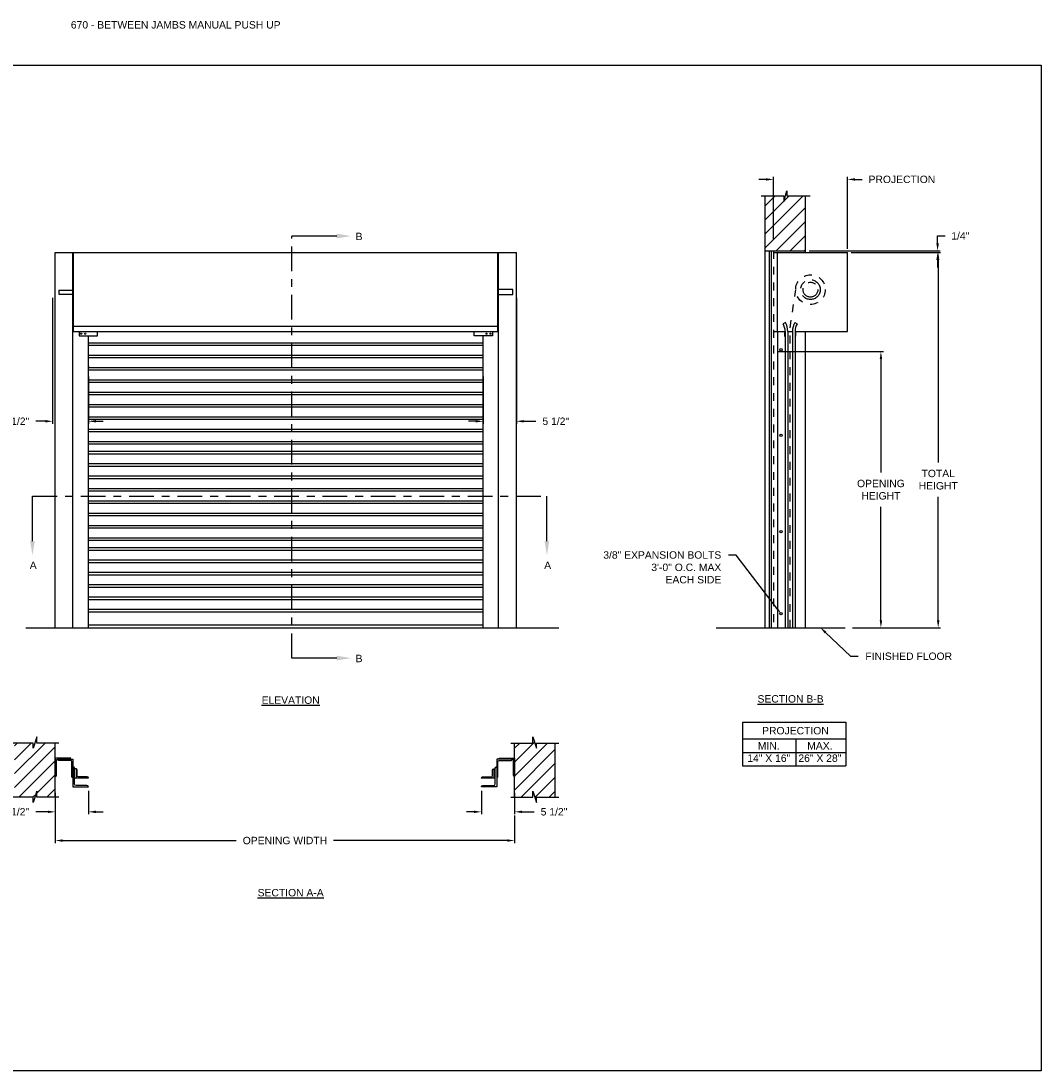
# Model space of a CAD drawing. Header units: inches. Extents: x 169.6 to 213.8, y 195 to 266.5.
# Tile 48 of 50: x 176.2 to 189.1, y 253.2 to 266.5. Entities that reach past the tile are written whole.
import ezdxf
from ezdxf import colors
from ezdxf.entities.mleader import LeaderData, LeaderLine
from ezdxf.math import Vec2, Vec3

# ---------------------------------------------------------------- set-up
doc = ezdxf.new("R2010")
doc.units = ezdxf.units.IN
doc.header["$LTSCALE"] = 0.25
doc.header["$MEASUREMENT"] = 0
for name, pattern in [('CENTER', [2, 1.25, -0.25, 0.25, -0.25]), ('HIDDEN', [0.375, 0.25, -0.125]), ('HIDDEN2', [0.1875, 0.125, -0.0625])]:
    doc.linetypes.add(name, pattern=pattern)
for name, color, linetype in [('ANNOTATIONS', 1, 'Continuous'), ('PUSH UP', 7, 'Continuous'), ('SECTION CUTS', 6, 'CENTER')]:
    doc.layers.add(name, color=color, linetype=linetype)
doc.styles.add('ARIAL', font='arial.ttf', dxfattribs={"height": 0.09375})
doc.styles.get("Standard").update_dxf_attribs({"font": 'romans.shx'})
doc.dimstyles.new('STANDARD$0', dxfattribs={"dimtxt": 0.09375, "dimasz": 0.09375, "dimexe": 0.03125, "dimexo": 0.046875, "dimgap": 0.09, "dimtad": 0, "dimtih": 1, "dimtoh": 1, "dimdec": 4, "dimzin": 0, "dimdsep": 46, "dimtxsty": 'ARIAL', "dimcen": 0.09, "dimadec": 0, "dimazin": 0, "dimtfac": 1, "dimtdec": 4, "dimtofl": 0, "dimtmove": 0, "dimatfit": 1, "dimfxl": 1, "dimtolj": 1, "dimtzin": 0, "dimarcsym": 0})
pattern_1 = [(45, (-17.07342, 2.0819), (-0.08838835, 0.08838835), [])]

# ---------------------------------------------------------------- blocks, each defined once
blk = doc.blocks.new('*D62')
at = {"layer": 'ANNOTATIONS', "color": 0, "lineweight": -2, "transparency": 16777216}
for p, q in [((185.748, 262.283), (187.094, 262.283)), ((187.062, 262.19), (187.062, 260.752)), ((187.062, 258.88), (187.062, 260.318)), ((186.701, 258.787), (187.094, 258.787))]:
    blk.add_line(p, q, dxfattribs=at)
at = {"layer": 'ANNOTATIONS', "color": 0, "transparency": 16777216}
for points in [[(187.047, 262.19), (187.078, 262.19), (187.062, 262.283)], [(187.047, 258.88), (187.078, 258.88), (187.062, 258.787)]]:
    blk.add_solid(points, dxfattribs=at)
at = {"layer": 'defpoints', "color": 0, "transparency": 16777216}
for p in [(185.701, 262.283), (187.062, 262.283), (186.654, 258.787)]:
    blk.add_point(p, dxfattribs=at)
at = {"layer": 'ANNOTATIONS', "color": 0, "transparency": 16777216, "insert": (187.062, 260.535), "char_height": 0.09375, "attachment_point": 5, "style": 'ARIAL'}
blk.add_mtext('\\A1;OPENING \\PHEIGHT', dxfattribs=at)
blk = doc.blocks.new('*D63')
at = {"layer": 'ANNOTATIONS', "color": 0, "lineweight": -2, "transparency": 16777216}
for p, q in [((186.686, 263.537), (187.819, 263.537)), ((187.788, 263.443), (187.788, 260.879)), ((187.788, 258.88), (187.788, 260.444)), ((186.701, 258.787), (187.819, 258.787))]:
    blk.add_line(p, q, dxfattribs=at)
at = {"layer": 'ANNOTATIONS', "color": 0, "transparency": 16777216}
for points in [[(187.772, 263.443), (187.803, 263.443), (187.788, 263.537)], [(187.772, 258.88), (187.803, 258.88), (187.788, 258.787)]]:
    blk.add_solid(points, dxfattribs=at)
at = {"layer": 'defpoints', "color": 0, "transparency": 16777216}
for p in [(186.639, 263.537), (186.654, 258.787), (187.788, 258.787)]:
    blk.add_point(p, dxfattribs=at)
at = {"layer": 'ANNOTATIONS', "color": 0, "transparency": 16777216, "insert": (187.788, 260.662), "char_height": 0.0938, "attachment_point": 5, "style": 'ARIAL'}
blk.add_mtext('\\A1;TOTAL\\PHEIGHT', dxfattribs=at)
blk = doc.blocks.new('*D64')
at = {"layer": 'ANNOTATIONS', "color": 0, "lineweight": -2, "transparency": 16777216}
for p, q in [((185.607, 264.464), (185.514, 264.464)), ((185.701, 263.699), (185.701, 264.495)), ((186.639, 263.584), (186.639, 264.495)), ((186.732, 264.464), (186.826, 264.464))]:
    blk.add_line(p, q, dxfattribs=at)
at = {"layer": 'ANNOTATIONS', "color": 0, "transparency": 16777216}
for points in [[(185.607, 264.479), (185.607, 264.448), (185.701, 264.464)], [(186.732, 264.479), (186.732, 264.448), (186.639, 264.464)]]:
    blk.add_solid(points, dxfattribs=at)
at = {"layer": 'defpoints', "color": 0, "transparency": 16777216}
for p in [(186.639, 264.464), (185.701, 263.652), (186.639, 263.537)]:
    blk.add_point(p, dxfattribs=at)
at = {"layer": 'ANNOTATIONS', "color": 0, "transparency": 16777216, "insert": (187.328, 264.464), "char_height": 0.09375, "attachment_point": 5, "style": 'ARIAL'}
blk.add_mtext('\\A1;PROJECTION', dxfattribs=at)
blk = doc.blocks.new('*D65')
at = {"layer": 'ANNOTATIONS', "color": 0, "lineweight": -2, "transparency": 16777216}
for p, q in [((176.605, 256.698), (176.605, 256.425)), ((177.025, 256.723), (177.025, 256.425)), ((176.511, 256.456), (176.358, 256.456)), ((177.119, 256.456), (177.212, 256.456))]:
    blk.add_line(p, q, dxfattribs=at)
at = {"layer": 'ANNOTATIONS', "color": 0, "transparency": 16777216}
for points in [[(176.511, 256.471), (176.511, 256.44), (176.605, 256.456)], [(177.119, 256.471), (177.119, 256.44), (177.025, 256.456)]]:
    blk.add_solid(points, dxfattribs=at)
at = {"layer": 'defpoints', "color": 0, "transparency": 16777216}
for p in [(176.605, 256.745), (177.025, 256.77), (176.605, 256.456)]:
    blk.add_point(p, dxfattribs=at)
at = {"layer": 'ANNOTATIONS', "color": 0, "transparency": 16777216, "insert": (176.105, 256.456), "char_height": 0.0938, "attachment_point": 5, "style": 'ARIAL'}
blk.add_mtext('\\A1;5 1/2"', dxfattribs=at)
blk = doc.blocks.new('*D66')
at = {"layer": 'ANNOTATIONS', "color": 0, "lineweight": -2, "transparency": 16777216}
for p, q in [((187.78, 263.653), (187.78, 263.748)), ((187.78, 263.748), (187.874, 263.748)), ((186.154, 263.559), (187.811, 263.559)), ((186.686, 263.537), (187.811, 263.537)), ((187.78, 263.443), (187.78, 263.349))]:
    blk.add_line(p, q, dxfattribs=at)
at = {"layer": 'ANNOTATIONS', "color": 0, "transparency": 16777216}
for points in [[(187.764, 263.653), (187.796, 263.653), (187.78, 263.559)], [(187.764, 263.443), (187.796, 263.443), (187.78, 263.537)]]:
    blk.add_solid(points, dxfattribs=at)
at = {"layer": 'defpoints', "color": 0, "transparency": 16777216}
for p in [(186.107, 263.559), (186.639, 263.537), (187.78, 263.559)]:
    blk.add_point(p, dxfattribs=at)
at = {"layer": 'ANNOTATIONS', "color": 0, "transparency": 16777216, "insert": (188.068, 263.748), "char_height": 0.0938, "attachment_point": 5, "style": 'ARIAL'}
blk.add_mtext('\\A1;1/4"', dxfattribs=at)
blk = doc.blocks.new('*D67')
at = {"layer": 'ANNOTATIONS', "color": 0, "lineweight": -2, "transparency": 16777216}
for p, q in [((182.002, 256.723), (182.002, 256.425)), ((182.422, 256.698), (182.422, 256.425)), ((181.909, 256.456), (181.815, 256.456)), ((182.516, 256.456), (182.669, 256.456))]:
    blk.add_line(p, q, dxfattribs=at)
at = {"layer": 'ANNOTATIONS', "color": 0, "transparency": 16777216}
for points in [[(181.909, 256.471), (181.909, 256.44), (182.002, 256.456)], [(182.516, 256.471), (182.516, 256.44), (182.422, 256.456)]]:
    blk.add_solid(points, dxfattribs=at)
at = {"layer": 'defpoints', "color": 0, "transparency": 16777216}
for p in [(182.002, 256.77), (182.422, 256.745), (182.422, 256.456)]:
    blk.add_point(p, dxfattribs=at)
at = {"layer": 'ANNOTATIONS', "color": 0, "transparency": 16777216, "insert": (182.922, 256.456), "char_height": 0.0938, "attachment_point": 5, "style": 'ARIAL'}
blk.add_mtext('\\A1;5 1/2"', dxfattribs=at)
blk = doc.blocks.new('*D68')
at = {"layer": 'ANNOTATIONS', "color": 0, "lineweight": -2, "transparency": 16777216}
for p, q in [((176.572, 262.964), (176.572, 261.37)), ((177.025, 261.968), (177.025, 261.37)), ((176.479, 261.401), (176.359, 261.401)), ((177.119, 261.401), (177.212, 261.401))]:
    blk.add_line(p, q, dxfattribs=at)
at = {"layer": 'ANNOTATIONS', "color": 0, "transparency": 16777216}
for points in [[(176.479, 261.417), (176.479, 261.386), (176.572, 261.401)], [(177.119, 261.417), (177.119, 261.386), (177.025, 261.401)]]:
    blk.add_solid(points, dxfattribs=at)
at = {"layer": 'defpoints', "color": 0, "transparency": 16777216}
for p in [(176.572, 263.011), (177.025, 262.015), (176.572, 261.401)]:
    blk.add_point(p, dxfattribs=at)
at = {"layer": 'ANNOTATIONS', "color": 0, "transparency": 16777216, "insert": (176.106, 261.401), "char_height": 0.0938, "attachment_point": 5, "style": 'ARIAL'}
blk.add_mtext('\\A1;5 1/2"', dxfattribs=at)
blk = doc.blocks.new('*D69')
at = {"layer": 'ANNOTATIONS', "color": 0, "lineweight": -2, "transparency": 16777216}
for p, q in [((182.445, 262.964), (182.445, 261.37)), ((182.025, 261.968), (182.025, 261.37)), ((181.931, 261.401), (181.837, 261.401)), ((182.539, 261.401), (182.691, 261.401))]:
    blk.add_line(p, q, dxfattribs=at)
at = {"layer": 'ANNOTATIONS', "color": 0, "transparency": 16777216}
for points in [[(181.931, 261.417), (181.931, 261.386), (182.025, 261.401)], [(182.539, 261.417), (182.539, 261.386), (182.445, 261.401)]]:
    blk.add_solid(points, dxfattribs=at)
at = {"layer": 'defpoints', "color": 0, "transparency": 16777216}
for p in [(182.445, 263.011), (182.025, 262.015), (182.445, 261.401)]:
    blk.add_point(p, dxfattribs=at)
at = {"layer": 'ANNOTATIONS', "color": 0, "transparency": 16777216, "insert": (182.944, 261.401), "char_height": 0.0938, "attachment_point": 5, "style": 'ARIAL'}
blk.add_mtext('\\A1;5 1/2"', dxfattribs=at)
blk = doc.blocks.new('*D70')
at = {"layer": 'ANNOTATIONS', "color": 0, "lineweight": -2, "transparency": 16777216}
for p, q in [((176.605, 256.554), (176.605, 256.061)), ((182.422, 256.409), (182.422, 256.061)), ((176.699, 256.092), (178.897, 256.092)), ((182.329, 256.092), (180.13, 256.092))]:
    blk.add_line(p, q, dxfattribs=at)
at = {"layer": 'ANNOTATIONS', "color": 0, "transparency": 16777216}
for points in [[(176.699, 256.108), (176.699, 256.077), (176.605, 256.092)], [(182.329, 256.108), (182.329, 256.077), (182.422, 256.092)]]:
    blk.add_solid(points, dxfattribs=at)
at = {"layer": 'defpoints', "color": 0, "transparency": 16777216}
for p in [(176.605, 256.601), (182.422, 256.456), (182.422, 256.092)]:
    blk.add_point(p, dxfattribs=at)
at = {"layer": 'ANNOTATIONS', "color": 0, "transparency": 16777216, "insert": (179.514, 256.092), "char_height": 0.09375, "attachment_point": 5, "style": 'ARIAL'}
blk.add_mtext('\\A1;OPENING WIDTH', dxfattribs=at)

msp = doc.modelspace()

# ---------------------------------------------------------------- hatches: boundary and pattern name
at = {"layer": 'PUSH UP', "linetype": 'Continuous'}
h = msp.add_hatch(dxfattribs=at)
h.set_pattern_fill('ANSI31', color=256, style=0)
h.set_pattern_definition([(45, (-16.52207, 2.0819), (-0.08838835, 0.08838835), [])])
h.paths.add_polyline_path([(186.10744, 263.52006), (186.10744, 264.25465), (185.87094, 264.25465), (185.87094, 264.31931), (185.83253, 264.18595), (185.83253, 264.25465), (185.59181, 264.25465), (185.59181, 263.70435)])
h.paths.add_polyline_path([(185.59181, 263.70435), (185.59181, 263.55885), (186.10744, 263.55885), (186.10744, 263.50629), (186.10744, 263.52006)])
at = {"layer": 'PUSH UP'}
h = msp.add_hatch(dxfattribs=at)
h.set_pattern_fill('ANSI31', color=256, style=0)
h.set_pattern_definition(pattern_1)
h.paths.add_polyline_path([(176.32635, 257.26298), (176.32635, 257.32709), (176.08914, 257.32709), (176.08914, 256.63959), (176.32635, 256.63959), (176.32635, 256.57548), (176.37325, 256.71755), (176.37325, 256.63959), (176.60477, 256.63959), (176.60477, 257.32709), (176.37325, 257.32709), (176.37325, 257.40505)])
h = msp.add_hatch(dxfattribs=at)
h.set_pattern_fill('ANSI31', color=256, style=0)
h.set_pattern_definition(pattern_1)
h.paths.add_polyline_path([(182.70083, 257.26298), (182.70083, 257.32709), (182.93803, 257.32709), (182.93803, 256.63959), (182.70083, 256.63959), (182.70083, 256.57548), (182.65393, 256.71755), (182.65393, 256.63959), (182.42241, 256.63959), (182.42241, 257.32709), (182.65393, 257.32709), (182.65393, 257.40505)])

# ---------------------------------------------------------------- linework, layer by layer
at = {"layer": 'ANNOTATIONS'}
for p, q in [((185.31125, 257.58982), (185.31125, 257.03845)), ((185.31125, 257.58982), (186.61902, 257.58982)), ((186.61902, 257.58982), (186.61902, 257.03845)), ((185.31125, 257.37835), (186.61902, 257.37835)), ((185.9841, 257.37835), (185.9841, 257.03845)), ((185.31125, 257.2084), (186.61902, 257.2084)), ((185.31125, 257.03845), (186.61902, 257.03845))]:
    msp.add_line(p, q, dxfattribs=at)
at = {"layer": 'defpoints'}
msp.add_lwpolyline([(189.08986, 253.17405), (169.61998, 253.17405), (169.61998, 265.90916), (189.08986, 265.90916)], close=True, dxfattribs=at)
at = {"layer": 'PUSH UP', "linetype": 'Continuous'}
for p, q in [((185.54543, 264.25465), (185.83253, 264.25465)), ((185.59181, 264.25465), (185.59181, 258.78663)), ((185.83253, 264.18595), (185.87094, 264.31931)), ((185.83253, 264.25465), (185.83253, 264.18595)), ((185.87094, 264.31931), (185.87094, 264.25465)), ((185.87094, 264.25465), (186.16613, 264.25465)), ((186.10744, 263.53663), (186.10744, 264.25465)), ((176.60477, 258.78663), (176.60477, 263.53663)), ((176.60477, 263.53663), (182.44491, 263.53663)), ((176.82946, 258.78663), (176.82946, 263.53663)), ((176.83734, 262.53663), (176.83734, 263.53663)), ((182.21234, 262.53663), (182.21234, 263.53663)), ((182.22022, 258.78663), (182.22022, 263.53663)), ((182.44491, 258.78663), (182.44491, 263.53663)), ((185.59181, 263.55885), (186.10744, 263.55885)), ((185.64571, 263.55885), (185.64571, 258.78663)), ((185.67341, 263.55885), (185.67341, 258.78663)), ((185.70119, 263.53663), (186.63869, 263.53663)), ((185.75396, 262.53663), (185.75396, 263.53663)), ((186.63869, 262.53663), (186.63869, 263.53663)), ((182.39984, 263.06788), (182.21234, 263.06788)), ((182.21234, 263.00538), (182.39984, 263.00538)), ((182.39984, 263.00538), (182.39984, 263.06788)), ((182.21234, 262.60244), (176.83734, 262.60244)), ((185.85171, 262.65222), (185.8228, 262.63524)), ((185.97254, 262.65222), (186.00145, 262.63524)), ((176.83734, 262.53663), (182.21234, 262.53663)), ((176.90798, 262.53663), (176.90798, 262.48421)), ((176.90798, 262.48421), (177.13878, 262.48421)), ((177.02484, 258.78663), (177.02484, 262.48421)), ((177.13878, 262.48421), (177.13878, 262.53663)), ((181.91089, 262.48421), (181.91089, 262.53663)), ((182.1417, 262.48421), (181.91089, 262.48421)), ((182.02484, 258.78663), (182.02484, 262.48421)), ((182.1417, 262.53663), (182.1417, 262.48421)), ((185.70119, 262.53663), (185.84963, 262.53663)), ((185.75152, 262.53663), (185.75152, 258.78663)), ((185.84181, 262.53663), (185.84181, 262.47813)), ((185.84181, 262.47813), (185.84963, 262.47813)), ((185.84963, 262.53663), (185.84963, 258.78663)), ((185.88315, 262.53663), (185.9411, 262.53663)), ((185.88315, 262.53663), (185.88315, 258.78663)), ((185.9411, 262.53663), (185.9411, 258.78663)), ((185.97463, 262.53663), (186.63869, 262.53663)), ((185.97463, 262.53663), (185.97463, 258.78663)), ((185.98244, 262.47813), (185.97463, 262.47813)), ((185.98244, 262.53663), (185.98244, 262.47813)), ((186.10744, 258.78663), (186.10744, 262.53663)), ((184.97621, 258.78663), (186.60744, 258.78663)), ((176.32635, 257.32709), (176.04227, 257.32709)), ((176.37325, 257.40505), (176.32635, 257.26298)), ((176.32635, 257.26298), (176.32635, 257.32709)), ((176.37325, 257.32709), (176.37325, 257.40505)), ((176.65164, 257.32709), (176.37325, 257.32709)), ((182.37553, 257.32709), (182.65393, 257.32709)), ((182.65393, 257.32709), (182.65393, 257.40505)), ((182.65393, 257.40505), (182.70083, 257.26298)), ((182.70083, 257.26298), (182.70083, 257.32709)), ((182.70083, 257.32709), (182.98491, 257.32709)), ((176.82946, 257.12198), (176.82946, 256.77029)), ((182.19772, 257.12198), (182.19772, 256.77029)), ((176.82946, 256.88752), (176.82946, 256.88752)), ((176.86853, 256.99985), (176.849, 256.99985)), ((177.02484, 256.88262), (176.849, 256.88262)), ((177.02484, 256.88262), (177.02484, 256.88262)), ((182.00234, 256.88262), (182.00234, 256.88262)), ((182.15864, 256.99985), (182.17818, 256.99985)), ((182.19772, 256.88752), (182.19772, 256.88752)), ((176.32635, 256.63959), (176.04227, 256.63959)), ((176.37325, 256.71755), (176.32635, 256.57548)), ((176.32635, 256.57548), (176.32635, 256.63959)), ((176.37325, 256.63959), (176.37325, 256.71755)), ((176.65164, 256.63959), (176.37325, 256.63959)), ((182.37553, 256.63959), (182.65393, 256.63959)), ((182.65393, 256.63959), (182.65393, 256.71755)), ((182.65393, 256.71755), (182.70083, 256.57548)), ((182.70083, 256.63959), (182.98491, 256.63959)), ((182.70083, 256.57548), (182.70083, 256.63959))]:
    msp.add_line(p, q, dxfattribs=at)
at = {"layer": 'PUSH UP', "linetype": 'HIDDEN2'}
msp.add_line((185.70119, 263.55885), (185.70119, 258.78663), dxfattribs=at)
at = {"layer": 'PUSH UP'}
for p, q in [((176.65214, 263.06258), (176.83734, 263.06258)), ((176.65214, 263.06258), (176.65214, 263.01068)), ((176.65214, 263.01068), (176.83734, 263.01068)), ((176.23185, 258.78663), (182.984, 258.78663)), ((182.02484, 258.81788), (177.02484, 258.81788)), ((176.60477, 256.63959), (176.60477, 257.32709)), ((182.42241, 256.63959), (182.42241, 257.32709)), ((182.93803, 256.63959), (182.93803, 257.32709))]:
    msp.add_line(p, q, dxfattribs=at)
at = {"layer": 'PUSH UP', "linetype": 'HIDDEN'}
for p, q in [((185.91213, 262.58452), (185.98508, 263.06803)), ((185.91213, 258.78663), (185.91213, 262.58452))]:
    msp.add_line(p, q, dxfattribs=at)
at = {"layer": 'PUSH UP', "color": 7}
for p, q in [((177.02484, 262.39585), (182.02484, 262.39585)), ((177.02484, 262.3646), (182.02484, 262.3646)), ((177.02484, 262.2396), (182.02484, 262.2396)), ((177.02484, 262.20835), (182.02484, 262.20835)), ((177.02484, 262.08335), (182.02484, 262.08335)), ((177.02484, 262.0521), (182.02484, 262.0521)), ((177.02484, 261.9271), (182.02484, 261.9271)), ((177.02484, 261.89585), (182.02484, 261.89585)), ((177.02484, 261.77085), (182.02484, 261.77085)), ((177.02484, 261.7396), (182.02484, 261.7396)), ((177.02484, 261.6146), (182.02484, 261.6146)), ((177.02484, 261.58335), (182.02484, 261.58335)), ((177.02484, 261.45835), (182.02484, 261.45835)), ((177.02484, 261.4271), (182.02484, 261.4271)), ((177.02484, 261.3021), (182.02484, 261.3021)), ((177.02484, 261.27085), (182.02484, 261.27085)), ((177.02484, 261.14585), (182.02484, 261.14585)), ((177.02484, 261.1146), (182.02484, 261.1146)), ((177.02484, 261.02085), (182.02484, 261.02085)), ((177.02484, 260.9896), (182.02484, 260.9896)), ((177.02484, 260.8646), (182.02484, 260.8646)), ((177.02484, 260.83335), (182.02484, 260.83335)), ((177.02484, 260.70835), (182.02484, 260.70835)), ((177.02484, 260.6771), (182.02484, 260.6771)), ((177.02484, 260.5521), (182.02484, 260.5521)), ((177.02484, 260.52085), (182.02484, 260.52085)), ((177.02484, 260.39585), (182.02484, 260.39585)), ((177.02484, 260.3646), (182.02484, 260.3646)), ((177.02484, 260.2396), (182.02484, 260.2396)), ((177.02484, 260.20835), (182.02484, 260.20835)), ((177.02484, 260.08335), (182.02484, 260.08335)), ((177.02484, 260.0521), (182.02484, 260.0521)), ((177.02484, 259.9271), (182.02484, 259.9271)), ((177.02484, 259.89585), (182.02484, 259.89585)), ((177.02484, 259.8021), (182.02484, 259.8021)), ((177.02484, 259.77085), (182.02484, 259.77085)), ((177.02484, 259.64585), (182.02484, 259.64585)), ((177.02484, 259.6146), (182.02484, 259.6146)), ((177.02484, 259.4896), (182.02484, 259.4896)), ((177.02484, 259.45835), (182.02484, 259.45835)), ((177.02484, 259.33335), (182.02484, 259.33335)), ((177.02484, 259.3021), (182.02484, 259.3021)), ((177.02484, 259.1771), (182.02484, 259.1771)), ((177.02484, 259.14585), (182.02484, 259.14585)), ((177.02484, 259.02085), (182.02484, 259.02085)), ((177.02484, 258.9896), (182.02484, 258.9896))]:
    msp.add_line(p, q, dxfattribs=at)
at = {"layer": 'PUSH UP', "linetype": 'Continuous'}
for points in [[(176.7855, 257.12198, 0.41421356), (176.80015, 257.13663), (176.60477, 257.13663), (176.60477, 256.90217, 0.41421356), (176.61942, 256.91683), (176.61942, 257.10732, -0.41421356), (176.63408, 257.12198)], [(176.82946, 256.88752, -0.41421356), (176.8148, 256.90217), (176.8148, 257.09267, 0.41421356), (176.80015, 257.10732), (176.64873, 257.10732, -0.41421356), (176.63408, 257.12198), (176.82946, 257.12198)], [(176.82946, 256.77029), (177.02484, 256.77029, 0.41421356), (177.0053, 256.78983), (176.86853, 256.78983, -0.41421356), (176.849, 256.80937), (176.849, 257.00903, 0.41421356), (176.82946, 257.02857)], [(182.19772, 256.77029), (182.00234, 256.77029, -0.41421356), (182.02188, 256.78983), (182.15864, 256.78983, 0.41421356), (182.17818, 256.80937), (182.17818, 257.00903, -0.41421356), (182.19772, 257.02857)], [(182.19772, 256.88752, 0.41421356), (182.21237, 256.90217), (182.21237, 257.09267, -0.41421356), (182.22703, 257.10732), (182.37845, 257.10732, 0.41421356), (182.3931, 257.12198), (182.19772, 257.12198)], [(182.24168, 257.12198, -0.41421356), (182.22703, 257.13663), (182.42241, 257.13663), (182.42241, 256.90217, -0.41421356), (182.40776, 256.91683), (182.40776, 257.10732, 0.41421356), (182.3931, 257.12198)], [(177.02484, 256.88262, 0.41421356), (177.01019, 256.89727), (176.89784, 256.89727, -0.41421356), (176.88319, 256.91193), (176.88319, 256.98519, 0.41421356), (176.86853, 256.99985), (176.86853, 256.88262)], [(182.17818, 256.88262), (182.00234, 256.88262, -0.41421356), (182.01699, 256.89727), (182.12934, 256.89727, 0.41421356), (182.14399, 256.91193), (182.14399, 256.98519, -0.41421356), (182.15864, 256.99985), (182.15864, 256.88262)]]:
    msp.add_lwpolyline(points, format="xyb", dxfattribs=at)
at = {"layer": 'PUSH UP', "linetype": 'HIDDEN'}
msp.add_circle((186.16994, 263.06788), 0.1875, dxfattribs=at)
at = {"layer": 'PUSH UP', "linetype": 'CENTER'}
for radius in [0.125, 0.09375]:
    msp.add_circle((186.16994, 263.06788), radius, dxfattribs=at)
at = {"layer": 'PUSH UP', "linetype": 'Continuous'}
for centre, radius in [((176.93203, 262.51042), 0.00781), ((176.98321, 262.51042), 0.00781), ((182.06647, 262.51042), 0.00781), ((182.11765, 262.51042), 0.00781), ((185.79716, 262.30614), 0.01562), ((185.79716, 261.22213), 0.01562), ((185.79716, 260.00338), 0.01562), ((185.79716, 258.96583), 0.01562)]:
    msp.add_circle(centre, radius, dxfattribs=at)
for centre, radius, start, end in [((185.65498, 262.53663), 0.19465, 0, 30.436314), ((185.65498, 262.53663), 0.22817, 0, 30.436314), ((186.16927, 262.53663), 0.22817, 149.563686, 180), ((186.16927, 262.53663), 0.19465, 149.563686, 180)]:
    msp.add_arc(centre, radius, start, end, dxfattribs=at)
at = {"layer": 'PUSH UP', "linetype": 'ByBlock'}
msp.add_point((177.02484, 262.09913), dxfattribs=at)
at = {"layer": 'SECTION CUTS'}
for p, q in [((179.6011, 258.4024), (179.6011, 263.7466)), ((176.31628, 260.45324), (182.83223, 260.45324))]:
    msp.add_line(p, q, dxfattribs=at)

# ---------------------------------------------------------------- texts
at = {"layer": 'ANNOTATIONS', "insert": (176.80234, 266.46818), "char_height": 0.09375, "width": 6.6097632, "attachment_point": 1, "line_spacing_factor": 0.86134, "style": 'ARIAL'}
msp.add_mtext('670 - BETWEEN JAMBS MANUAL PUSH UP', dxfattribs=at)
at = {"layer": 'ANNOTATIONS', "char_height": 0.09375, "attachment_point": 2, "style": 'ARIAL'}
for s, insert, width in [('{\\LELEVATION}', (179.58646, 257.91717), 3.0834986), ('{\\LSECTION B-B}', (185.91787, 257.93313), 1.3823677), ('{\\LSECTION A-A}', (179.58646, 255.47934), 1.3823677)]:
    msp.add_mtext(s, dxfattribs=dict(at, insert=insert, width=width))
for s, width, insert in [('PROJECTION ', 1.7594917, (185.97994, 257.53039)), ('MIN.\\P14" X 16" ', 0.6711642, (185.64182, 257.3384)), ('MAX.\\P26" X 28"', 0.6567117, (186.28925, 257.3384))]:
    msp.add_mtext_dynamic_manual_height_columns(s, width=width, gutter_width=1.36268, heights=[0], dxfattribs=dict(at, insert=insert))
at = {"layer": 'SECTION CUTS', "style": 'ARIAL'}
for s, p in [('B', (180.40913, 263.69491)), ('A', (176.2818, 259.5308)), ('A', (182.79775, 259.5308)), ('B', (180.40913, 258.35071))]:
    msp.add_text(s, height=0.09375, dxfattribs=at).set_placement(p)

# ---------------------------------------------------------------- dimensions: what is measured, and where the dimension line sits
at = {"layer": 'ANNOTATIONS'}
for base, p1, p2, text, picture, middle in [((186.63869, 264.46385), (185.70119, 263.65168), (186.63869, 263.53663), 'PROJECTION', '*D64', (187.3278, 264.46385)), ((182.44491, 261.40143), (182.02484, 262.01481), (182.44491, 263.01068), '5 1/2"', '*D69', (182.9437, 261.40143)), ((182.42241, 256.45587), (182.00234, 256.77029), (182.42241, 256.74516), '5 1/2"', '*D67', (182.92241, 256.45587)), ((182.42241, 256.09241), (176.60477, 256.60053), (182.42241, 256.45587), 'OPENING WIDTH', '*D70', (179.51359, 256.09241))]:
    dim = msp.add_linear_dim(base=base, p1=p1, p2=p2, text=text, dimstyle='STANDARD$0', dxfattribs=at)
    dim.commit()
    dim.dimension.update_dxf_attribs({"geometry": picture, "text_midpoint": middle, "dimtype": 160})
for base, p1, p2, angle, text, picture, middle in [((187.77994, 263.55885), (186.63869, 263.53663), (186.10744, 263.55885), 90, '1/4"', '*D66', (188.06777, 263.74814)), ((187.78775, 258.78663), (186.63869, 263.53663), (186.65431, 258.78663), 90, 'TOTAL\\PHEIGHT', '*D63', (187.78775, 260.66163)), ((176.57241, 261.40143), (177.02484, 262.01481), (176.57241, 263.01068), 180, '5 1/2"', '*D68', (176.10598, 261.40143)), ((176.60477, 256.45587), (177.02484, 256.77029), (176.60477, 256.74516), 180, '5 1/2"', '*D65', (176.10477, 256.45587))]:
    dim = msp.add_linear_dim(base=base, p1=p1, p2=p2, angle=angle, text=text, dimstyle='STANDARD$0', dxfattribs=at)
    dim.commit()
    dim.dimension.update_dxf_attribs({"geometry": picture, "text_midpoint": middle, "dimtype": 160})
dim = msp.add_linear_dim(base=(187.06226, 262.28327), p1=(186.65431, 258.78663), p2=(185.70119, 262.28327), angle=90, text='OPENING \\PHEIGHT', dimstyle='STANDARD$0', dxfattribs=at)
dim.commit()
dim.dimension.update_dxf_attribs({"geometry": '*D62', "text_midpoint": (187.06226, 260.53495)})

# ---------------------------------------------------------------- leaders
ml = msp.add_multileader_mtext('Standard', dxfattribs=at)
ml.set_content('3/8" EXPANSION BOLTS\\P3\'-0" O.C. MAX\\PEACH SIDE', color=256, style='ARIAL')
ml.set_leader_properties()
ml.build(insert=Vec2(0, 0))
ml.multileader.update_dxf_attribs({"dogleg_length": 0.36, "arrow_head_size": 0.09375})
ctx = ml.context
ctx.base_point, ctx.char_height, ctx.arrow_head_size, ctx.landing_gap_size, ctx.plane_origin = Vec3(183.46788, 259.70743), 0.09375, 0.09375, 0.09, Vec3(183.13058, 258.26436)
ctx.text_align_type = 2
notes = []
notes.append((ctx, [(1, (1, 1, 0), (185.22844, 259.70743), (-1, 0), 0.09796, [(0, [(185.79716, 258.96583)], 0, [])])]))
ctx.mtext.insert, ctx.mtext.width, ctx.mtext.alignment, ctx.mtext.flow_direction = Vec3(185.04048, 259.7551), 1.5321608, 3, 5
ml = msp.add_multileader_mtext('Standard', dxfattribs=at)
ml.set_content('FINISHED FLOOR', color=256, style='ARIAL')
ml.set_leader_properties()
ml.build(insert=Vec2(0, 0))
ml.multileader.update_dxf_attribs({"dogleg_length": 0.36, "arrow_head_size": 0.09375})
ctx = ml.context
ctx.base_point, ctx.char_height, ctx.arrow_head_size, ctx.landing_gap_size, ctx.plane_origin = Vec3(186.77481, 258.42556), 0.09375, 0.09375, 0.09, Vec3(185.98978, 257.99233)
notes.append((ctx, [(0, (1, 1, 0), (186.67686, 258.42556), (1, 0), 0.09796, [(0, [(186.29269, 258.79163)], 0, [])])]))
ctx.mtext.insert, ctx.mtext.flow_direction = Vec3(186.86481, 258.47323), 5
at = {"layer": 'SECTION CUTS'}
ml = msp.add_multileader_mtext('Standard', dxfattribs=at)
ml.set_content('', color=256)
ml.set_leader_properties()
ml.build(insert=Vec2(0, 0))
ml.multileader.update_dxf_attribs({"dogleg_length": 0, "arrow_head_size": 0.18})
ctx = ml.context
ctx.base_point, ctx.char_height, ctx.arrow_head_size, ctx.landing_gap_size, ctx.plane_origin, ctx.plane_x_axis, ctx.plane_y_axis = Vec3(179.6011, 263.7466), 0.18, 0.18, 0, Vec3(180.35062, 263.7466), Vec3(0, 1), Vec3(-1, 0)
notes.append((ctx, [(0, (1, 1, 0), (179.6011, 263.7466), (1, 0), 0, [(0, [(180.35062, 263.7466)], 0, [])])]))
ctx.mtext.insert, ctx.mtext.text_direction, ctx.mtext.rotation, ctx.mtext.flow_direction = Vec3(179.5111, 263.7466), Vec3(0, 1), 1.57079633, 5
ml = msp.add_multileader_mtext('Standard', dxfattribs=at)
ml.set_content('', color=256)
ml.set_leader_properties()
ml.build(insert=Vec2(0, 0))
ml.multileader.update_dxf_attribs({"dogleg_length": 0, "arrow_head_size": 0.18})
ctx = ml.context
ctx.base_point, ctx.char_height, ctx.arrow_head_size, ctx.landing_gap_size, ctx.plane_origin = Vec3(176.31628, 260.45324), 0.18, 0.18, 0, Vec3(176.31628, 259.70371)
notes.append((ctx, [(0, (1, 1, 0), (176.31628, 260.45324), (1, 0), 0, [(0, [(176.31628, 259.70371)], 0, [])])]))
ctx.mtext.insert, ctx.mtext.flow_direction = Vec3(176.31628, 260.54324), 5
ml = msp.add_multileader_mtext('Standard', dxfattribs=at)
ml.set_content('', color=256)
ml.set_leader_properties()
ml.build(insert=Vec2(0, 0))
ml.multileader.update_dxf_attribs({"dogleg_length": 0, "arrow_head_size": 0.18})
ctx = ml.context
ctx.base_point, ctx.char_height, ctx.arrow_head_size, ctx.landing_gap_size, ctx.plane_origin = Vec3(182.83223, 260.45324), 0.18, 0.18, 0, Vec3(182.83223, 259.70371)
notes.append((ctx, [(0, (1, 1, 0), (182.83223, 260.45324), (1, 0), 0, [(0, [(182.83223, 259.70371)], 0, [])])]))
ctx.mtext.insert, ctx.mtext.flow_direction = Vec3(182.83223, 260.54324), 5
ml = msp.add_multileader_mtext('Standard', dxfattribs=at)
ml.set_content('', color=256)
ml.set_leader_properties()
ml.build(insert=Vec2(0, 0))
ml.multileader.update_dxf_attribs({"dogleg_length": 0, "arrow_head_size": 0.18})
ctx = ml.context
ctx.base_point, ctx.char_height, ctx.arrow_head_size, ctx.landing_gap_size, ctx.plane_origin, ctx.plane_x_axis, ctx.plane_y_axis = Vec3(179.6011, 258.4024), 0.18, 0.18, 0, Vec3(180.35062, 258.4024), Vec3(0, 1), Vec3(-1, 0)
notes.append((ctx, [(0, (1, 1, 0), (179.6011, 258.4024), (1, 0), 0, [(0, [(180.35062, 258.4024)], 0, [])])]))
ctx.mtext.insert, ctx.mtext.text_direction, ctx.mtext.rotation, ctx.mtext.flow_direction = Vec3(179.5111, 258.4024), Vec3(0, 1), 1.57079633, 5
for ctx, leaders in notes:
    for number, flags, end, landing, length, lines in leaders:
        leader = LeaderData()
        leader.index, (leader.has_last_leader_line, leader.has_dogleg_vector, leader.attachment_direction) = number, flags
        leader.last_leader_point, leader.dogleg_vector, leader.dogleg_length = Vec3(end), Vec3(landing), length
        for number, points, colour, breaks in lines:
            line = LeaderLine()
            line.index, line.vertices, line.color, line.breaks = number, Vec3.list(points), colors.encode_raw_color(colour), breaks
            leader.lines.append(line)
        ctx.leaders.append(leader)

doc.saveas('drawing.dxf')
